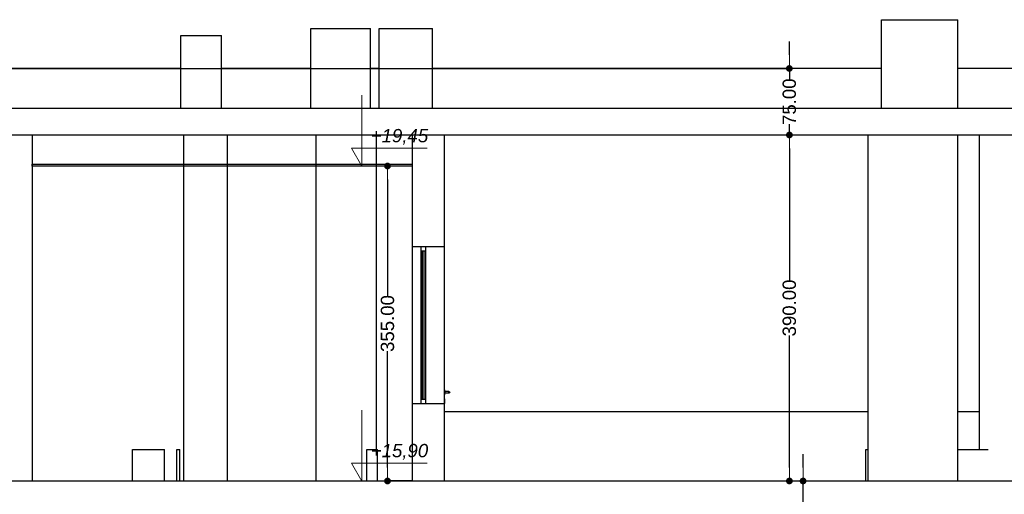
# Model space of a CAD drawing. Header units: millimetres. Extents: x -175445 to -20415, y -559200 to 231527.
# Tile 48 of 256: x -78259 to -67169, y -294471 to -289121. Entities that reach past the tile are written whole.
import ezdxf

# ---------------------------------------------------------------- set-up
doc = ezdxf.new("R2010")
doc.units = ezdxf.units.MM
doc.header["$MEASUREMENT"] = 0
for name, color, linetype in [('Linia', 7, 'Continuous'), ('Polilinia', 7, 'Continuous'), ('Wymiary', 63, 'Continuous')]:
    doc.layers.add(name, color=color, linetype=linetype)
doc.styles.add('Arial', font='txt')
doc.dimstyles.new('GENERATED_STYLE__1', dxfattribs={"dimtxt": 150, "dimasz": 152, "dimexe": 0.18, "dimexo": 0, "dimgap": 0.09, "dimtad": 1, "dimtih": 1, "dimtoh": 1, "dimlfac": 0.1, "dimzin": 0, "dimdsep": 46, "dimtxsty": 'Arial', "dimblk": 'ARROWHEAD_11', "dimblk1": 'ARROWHEAD_11', "dimblk2": 'ARROWHEAD_11', "dimcen": 0.09, "dimclrd": 114, "dimclre": 114, "dimclrt": 114, "dimazin": 0, "dimtfac": 1, "dimtdec": 4, "dimtmove": 0, "dimatfit": 3, "dimfxl": 1, "dimtolj": 1, "dimtzin": 0, "dimarcsym": 0})

# ---------------------------------------------------------------- blocks, each defined once
blk = doc.blocks.new('ARROWHEAD_11')
at = {"color": 0, "linetype": 'Continuous', "lineweight": 0}
blk.add_line((0, 0), (-1, 0), dxfattribs=at)
at = {"color": 0, "linetype": 'Continuous', "lineweight": 0, "const_width": 0.25, "flags": 128}
blk.add_lwpolyline([(-0.125, 0, 1), (0.125, 0, 1)], format="xyb", close=True, dxfattribs=at)
blk = doc.blocks.new('*D4132')
at = {"layer": 'Defpoints', "color": 0}
for p in [(-108708, -294321), (-69436, -294321), (-108708, -294621)]:
    blk.add_point(p, dxfattribs=at)
at = {"layer": 'Wymiary', "color": 114, "lineweight": -2}
for p, q in [((-69436, -294169), (-69436, -294017)), ((-108708, -294321), (-69436, -294321)), ((-69436, -294621), (-69436, -294321)), ((-108708, -294621), (-69436, -294621)), ((-69436, -294773), (-69513, -294925))]:
    blk.add_line(p, q, dxfattribs=at)
at = {"layer": 'Wymiary', "color": 114, "lineweight": -2, "xscale": 152, "yscale": 152, "zscale": 152}
for p, rotation in [((-69436, -294321), 270), ((-69436, -294621), 90)]:
    blk.add_blockref('ARROWHEAD_11', p, dxfattribs=dict(at, rotation=rotation))
at = {"layer": 'Wymiary', "color": 114, "lineweight": 13, "insert": (-69513, -295002), "char_height": 150, "attachment_point": 5, "rotation": 90, "style": 'Arial'}
blk.add_mtext('\\A1;30.00', dxfattribs=at)
blk = doc.blocks.new('*D4133')
at = {"layer": 'Defpoints', "color": 0}
for p in [(-103198, -290421), (-69590, -290421), (-108708, -294321)]:
    blk.add_point(p, dxfattribs=at)
at = {"layer": 'Wymiary', "color": 114, "lineweight": -2}
for p, q in [((-103198, -290421), (-69589, -290421)), ((-69590, -290573), (-69590, -292060)), ((-69590, -294169), (-69590, -292682)), ((-108708, -294321), (-69589, -294321))]:
    blk.add_line(p, q, dxfattribs=at)
at = {"layer": 'Wymiary', "color": 114, "lineweight": -2, "xscale": 152, "yscale": 152, "zscale": 152}
for p, rotation in [((-69590, -290421), 90), ((-69590, -294321), 270)]:
    blk.add_blockref('ARROWHEAD_11', p, dxfattribs=dict(at, rotation=rotation))
at = {"layer": 'Wymiary', "color": 114, "lineweight": 13, "insert": (-69590, -292371), "char_height": 150, "attachment_point": 5, "rotation": 90, "style": 'Arial'}
blk.add_mtext('\\A1;390.00', dxfattribs=at)
blk = doc.blocks.new('*D4134')
at = {"layer": 'Defpoints', "color": 0}
for p in [(-103198, -289671), (-69590, -289671), (-103198, -290421)]:
    blk.add_point(p, dxfattribs=at)
at = {"layer": 'Wymiary', "color": 114, "lineweight": -2}
for p, q in [((-69590, -289519), (-69590, -289367)), ((-103198, -289671), (-69589, -289671)), ((-69590, -289671), (-69590, -289794)), ((-69590, -290421), (-69590, -290299)), ((-103198, -290421), (-69589, -290421)), ((-69590, -290573), (-69590, -290725))]:
    blk.add_line(p, q, dxfattribs=at)
at = {"layer": 'Wymiary', "color": 114, "lineweight": -2, "xscale": 152, "yscale": 152, "zscale": 152}
for p, rotation in [((-69590, -289671), 270), ((-69590, -290421), 90)]:
    blk.add_blockref('ARROWHEAD_11', p, dxfattribs=dict(at, rotation=rotation))
at = {"layer": 'Wymiary', "color": 114, "lineweight": 13, "insert": (-69590, -290046), "char_height": 150, "attachment_point": 5, "rotation": 90, "style": 'Arial'}
blk.add_mtext('\\A1;75.00', dxfattribs=at)
blk = doc.blocks.new('*D4148')
at = {"layer": 'Defpoints', "color": 0}
for p in [(-74116, -290771), (-73839, -290771), (-73839, -294321)]:
    blk.add_point(p, dxfattribs=at)
at = {"layer": 'Wymiary', "color": 114, "lineweight": -2}
for p, q in [((-73839, -290771), (-74116, -290771)), ((-74116, -290923), (-74116, -292235)), ((-74116, -294169), (-74116, -292857)), ((-73839, -294321), (-74116, -294321))]:
    blk.add_line(p, q, dxfattribs=at)
at = {"layer": 'Wymiary', "color": 114, "lineweight": -2, "xscale": 152, "yscale": 152, "zscale": 152}
for p, rotation in [((-74116, -290771), 90), ((-74116, -294321), 270)]:
    blk.add_blockref('ARROWHEAD_11', p, dxfattribs=dict(at, rotation=rotation))
at = {"layer": 'Wymiary', "color": 114, "lineweight": 13, "insert": (-74116, -292546), "char_height": 150, "attachment_point": 5, "rotation": 90, "style": 'Arial'}
blk.add_mtext('\\A1;355.00', dxfattribs=at)

msp = doc.modelspace()

# ---------------------------------------------------------------- linework, layer by layer
at = {"layer": 'Linia'}
for p, q in [((-74978.94, -289221.225), (-74308.94, -289221.225)), ((-74978.94, -290121.225), (-74978.94, -289221.225)), ((-74308.94, -290121.225), (-74308.94, -289221.225)), ((-74208.94, -289221.225), (-73608.94, -289221.225)), ((-74208.94, -290121.225), (-74208.94, -289221.225)), ((-73608.94, -290121.225), (-73608.94, -289221.225)), ((-68553.921, -289121.225), (-67693.921, -289121.225)), ((-68553.921, -290121.225), (-68553.921, -289121.225)), ((-67693.921, -290121.225), (-67693.921, -289121.225)), ((-76444.342, -289301.225), (-75984.342, -289301.225)), ((-76444.342, -290121.225), (-76444.342, -289301.225)), ((-75984.342, -290121.225), (-75984.342, -289301.225)), ((-78040.905, -289671.226), (-79045.887, -289671.226)), ((-77039.855, -289671.226), (-78040.905, -289671.226)), ((-76444.342, -289671.226), (-77039.855, -289671.226)), ((-75546.352, -289671.226), (-75984.342, -289671.226)), ((-75172.311, -289671.226), (-75546.352, -289671.226)), ((-74978.94, -289671.226), (-75172.311, -289671.226)), ((-74208.94, -289671.226), (-74308.94, -289671.226)), ((-73457.346, -289671.226), (-73608.94, -289671.226)), ((-72437.863, -289671.226), (-73457.346, -289671.226)), ((-71422.991, -289671.226), (-72437.863, -289671.226)), ((-70412.808, -289671.226), (-71422.991, -289671.226)), ((-69407.392, -289671.226), (-70412.808, -289671.226)), ((-68553.921, -289671.226), (-69407.392, -289671.226)), ((-67411.166, -289671.226), (-67693.921, -289671.226)), ((-66420.51, -289671.226), (-67411.166, -289671.226)), ((-60108.92, -290121.225), (-86448.94, -290121.225)), ((-78118.921, -290421.225), (-78118.921, -294321.225)), ((-73838.92, -290421.225), (-78118.921, -290421.225)), ((-76408.92, -294321.225), (-76408.92, -290421.225)), ((-75918.92, -294321.225), (-75918.92, -290421.225)), ((-74918.92, -294321.225), (-74918.92, -290421.225)), ((-74238.92, -293967.127), (-74238.92, -290421.225)), ((-73838.92, -290421.225), (-73838.92, -291681.225)), ((-73478.92, -290421.225), (-73478.92, -291681.225)), ((-60118.87, -290421.225), (-73478.92, -290421.225)), ((-68703.92, -294321.225), (-68703.92, -290421.225)), ((-67693.92, -294321.225), (-67693.92, -290421.225)), ((-67448.92, -293967.127), (-67448.92, -290421.225)), ((-73838.92, -291681.225), (-73838.92, -293451.225)), ((-73738.92, -291681.225), (-73738.92, -291731.225)), ((-73738.92, -291731.225), (-73738.92, -293401.225)), ((-73688.92, -291731.225), (-73738.92, -291731.225)), ((-73723.92, -291731.225), (-73723.92, -293401.225)), ((-73703.92, -293401.225), (-73703.92, -291731.225)), ((-73688.92, -291681.225), (-73688.92, -291731.225)), ((-73688.92, -291731.225), (-73688.92, -293401.225)), ((-73478.92, -291681.225), (-73478.92, -293451.225)), ((-73469.02, -293294.225), (-73478.82, -293294.225)), ((-73468.92, -293297.843), (-73468.92, -293294.225)), ((-73468.92, -293307.725), (-73468.92, -293297.843)), ((-73468.92, -293311.225), (-73468.92, -293307.725)), ((-73468.92, -293311.225), (-73468.92, -293314.154)), ((-73438.92, -293311.225), (-73468.92, -293311.225)), ((-73468.92, -293314.154), (-73468.92, -293321.225)), ((-73468.92, -293321.225), (-73468.92, -293328.297)), ((-73468.92, -293328.297), (-73468.92, -293331.225)), ((-73433.18, -293311.225), (-73438.92, -293311.225)), ((-73428.314, -293311.225), (-73433.18, -293311.225)), ((-73430.421, -293314.154), (-73429.278, -293321.225)), ((-73429.278, -293321.225), (-73430.421, -293328.297)), ((-73425.062, -293311.225), (-73428.314, -293311.225)), ((-73423.92, -293311.225), (-73425.062, -293311.225)), ((-73423.92, -293311.225), (-73416.849, -293314.154)), ((-73416.849, -293328.297), (-73423.92, -293331.225)), ((-73423.216, -293314.154), (-73421.104, -293321.225)), ((-73421.104, -293321.225), (-73423.216, -293328.297)), ((-73418.401, -293314.154), (-73415.642, -293321.225)), ((-73415.642, -293321.225), (-73418.401, -293328.297)), ((-73416.849, -293314.154), (-73413.92, -293321.225)), ((-73413.92, -293321.225), (-73416.849, -293328.297)), ((-73738.92, -293401.225), (-73738.92, -293451.225)), ((-73688.92, -293401.225), (-73738.92, -293401.225)), ((-73688.92, -293401.225), (-73688.92, -293451.225)), ((-73469.02, -293348.225), (-73478.82, -293348.225)), ((-73469.02, -293394.225), (-73478.82, -293394.225)), ((-73468.92, -293334.725), (-73468.92, -293331.225)), ((-73438.92, -293331.225), (-73468.92, -293331.225)), ((-73468.92, -293344.608), (-73468.92, -293334.725)), ((-73468.92, -293348.225), (-73468.92, -293344.608)), ((-73468.92, -293397.843), (-73468.92, -293394.225)), ((-73468.92, -293407.725), (-73468.92, -293397.843)), ((-73468.92, -293421.225), (-73468.92, -293407.725)), ((-73468.92, -293434.725), (-73468.92, -293421.225)), ((-73468.92, -293444.608), (-73468.92, -293434.725)), ((-73433.18, -293331.225), (-73438.92, -293331.225)), ((-73428.314, -293331.225), (-73433.18, -293331.225)), ((-73425.062, -293331.225), (-73428.314, -293331.225)), ((-73423.92, -293331.225), (-73425.062, -293331.225)), ((-73838.92, -293451.225), (-73838.92, -294321.225)), ((-73478.92, -293451.225), (-73478.92, -294321.225)), ((-73457.306, -293541.225), (-73478.92, -293541.225)), ((-73469.02, -293448.225), (-73478.82, -293448.225)), ((-73468.92, -293448.225), (-73468.92, -293444.608)), ((-72438.651, -293541.225), (-73457.306, -293541.225)), ((-71424.593, -293541.225), (-72438.651, -293541.225)), ((-70415.212, -293541.225), (-71424.593, -293541.225)), ((-69410.583, -293541.225), (-70415.212, -293541.225)), ((-68703.92, -293541.225), (-69410.583, -293541.225)), ((-67448.92, -293541.225), (-67693.92, -293541.225)), ((-76988.877, -293967.127), (-76628.877, -293967.127)), ((-76988.877, -294321.225), (-76988.877, -293967.127)), ((-76628.877, -294321.225), (-76628.877, -293967.127)), ((-76488.877, -293967.127), (-76453.635, -293967.127)), ((-76488.877, -294321.225), (-76488.877, -293967.127)), ((-76453.635, -293967.127), (-76453.965, -293967.127)), ((-76453.635, -294321.225), (-76453.635, -293967.127)), ((-74348.877, -293967.127), (-74228.877, -293967.127)), ((-74348.877, -294321.225), (-74348.877, -293967.127)), ((-74228.877, -294321.225), (-74228.877, -293967.127)), ((-68728.877, -293967.127), (-68703.92, -293967.127)), ((-68728.877, -294321.225), (-68728.877, -293967.127)), ((-67693.92, -293967.127), (-67351.257, -293967.127)), ((-73838.92, -294321.225), (-78118.921, -294321.225)), ((-60118.87, -294321.225), (-73478.92, -294321.225))]:
    msp.add_line(p, q, dxfattribs=at)
at = {"layer": 'Polilinia', "flags": 128}
msp.add_lwpolyline([(-73838.92, -290771.225), (-78118.921, -290771.225), (-78118.921, -290751.225), (-73838.92, -290751.225)], close=True, dxfattribs=at)
for points in [[(-73478.92, -291681.225), (-73688.92, -291681.225), (-73738.92, -291681.225), (-73838.92, -291681.225)], [(-73478.92, -293451.225), (-73688.92, -293451.225), (-73738.92, -293451.225), (-73838.92, -293451.225)]]:
    msp.add_lwpolyline(points, dxfattribs=at)
at = {"layer": 'Wymiary', "color": 114, "lineweight": 13}
for p, q in [((-74404.659, -290771.225), (-74404.659, -289971.225)), ((-74404.659, -290771.225), (-74520.659, -290571.225)), ((-74520.659, -290571.225), (-74404.659, -290571.225)), ((-74404.659, -290571.225), (-73671.057, -290571.225)), ((-74404.659, -290771.225), (-74554.659, -290771.225)), ((-74404.659, -290771.225), (-74254.659, -290771.225)), ((-74404.659, -294321.225), (-74404.659, -293521.225)), ((-74404.659, -294321.225), (-74520.659, -294121.225)), ((-74520.659, -294121.225), (-74404.659, -294121.225)), ((-74404.659, -294121.225), (-73671.057, -294121.225)), ((-74404.659, -294321.225), (-74554.659, -294321.225)), ((-74404.659, -294321.225), (-74254.659, -294321.225))]:
    msp.add_line(p, q, dxfattribs=at)

# ---------------------------------------------------------------- texts
at = {"layer": 'Wymiary', "color": 114, "lineweight": 13, "char_height": 150, "attachment_point": 7, "style": 'Arial'}
for s, insert in [('\\A1;{\\fArial|b0|i1|c238|p38;+19,45}', (-74304.659, -290531.225)), ('\\A1;{\\fArial|b0|i1|c238|p38;+15,90}', (-74304.659, -294081.225))]:
    msp.add_mtext(s, dxfattribs=dict(at, insert=insert))

# ---------------------------------------------------------------- dimensions: what is measured, and where the dimension line sits
at = {"layer": 'Wymiary', "color": 114, "lineweight": 13}
for base, p1, p2, picture, middle in [((-69589.547, -289671.226), (-103198.193, -290421.225), (-103198.193, -289671.226), '*D4134', (-69589.547, -290046.225)), ((-69589.547, -290421.225), (-108707.897, -294321.225), (-103198.193, -290421.225), '*D4133', (-69589.547, -292371.225)), ((-74115.552, -290771.225), (-73838.92, -294321.225), (-73838.92, -290771.225), '*D4148', (-74115.552, -292546.225)), ((-69436.092, -294321.225), (-108707.897, -294621.225), (-108707.897, -294321.225), '*D4132', (-69512.82, -295001.953))]:
    dim = msp.add_linear_dim(base=base, p1=p1, p2=p2, angle=90, dimstyle='GENERATED_STYLE__1', dxfattribs=at)
    dim.commit()
    dim.dimension.update_dxf_attribs({"geometry": picture, "text_midpoint": middle, "dimtype": 160, "text_rotation": 90})

doc.saveas('drawing.dxf')
